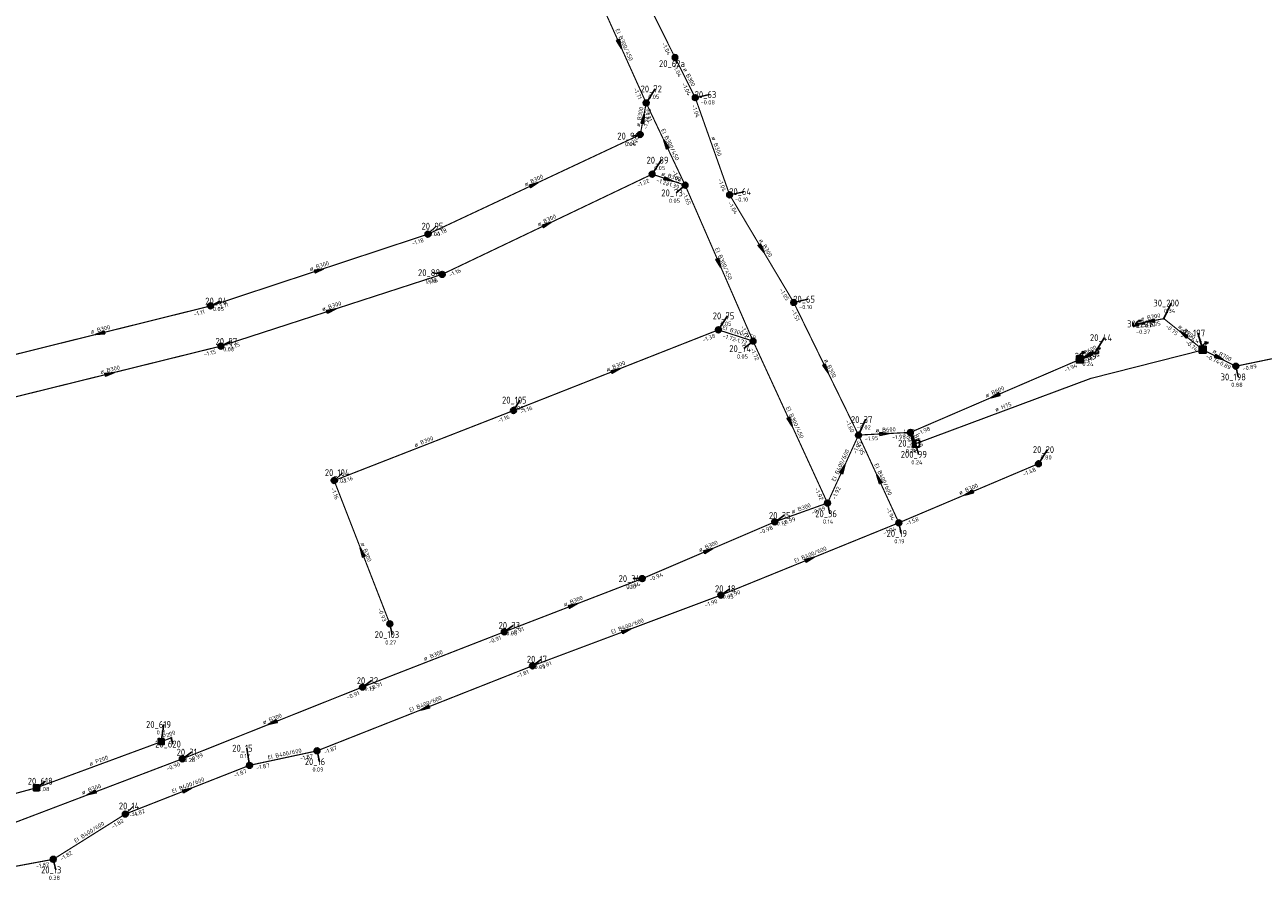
# Model space of a CAD drawing. Header units: metres. Extents: x 249000 to 255300, y 590580 to 596000.
# Tile 24 of 61: x 252419 to 252687, y 593759 to 593945. Entities that reach past the tile are written whole.
import ezdxf
from ezdxf.enums import TextEntityAlignment as Align
from ezdxf.lldxf.tags import DXFTag

# ---------------------------------------------------------------- set-up
doc = ezdxf.new("R2010")
doc.units = ezdxf.units.M
doc.header["$MEASUREMENT"] = 0
doc.linetypes.add('RI-GWA', pattern=[18.45, 6, -1.8, 1.75, -1.8, 1.75, -1.8, 1.75, -1.8])
doc.linetypes.add('RI-HWA', pattern=[7.4, 5, -2.4])
doc.layers.get('0').update_dxf_attribs({"linetype": 'CONTINUOUS'})
for name, color, linetype, lineweight in [('B-WE-RI-GWA_TRANSPORTLEIDING-G', 30, 'RI-GWA', 18), ('B-WE-RI-HWA_TRANSPORTLEIDING-G', 150, 'RI-HWA', 18), ('B-WE-RI-PERSLEIDING-G', 210, 'RI-PERS', 18)]:
    doc.layers.add(name, color=color, linetype=linetype, lineweight=lineweight)
for name, color, linetype in [('RIO-AFMETINGEN', 8, 'CONTINUOUS'), ('RIO-AFSCHOT', 7, 'CONTINUOUS'), ('RIO-BOK', 8, 'CONTINUOUS'), ('RIO-KNOOP', 7, 'CONTINUOUS'), ('RIO-KNOOPNAAM', 170, 'CONTINUOUS'), ('RIO-LEADER', 253, 'CONTINUOUS'), ('RIO-MAAIVELD', 104, 'CONTINUOUS')]:
    doc.layers.add(name, color=color, linetype=linetype)
doc.styles.add('RIO-TXT', font='isocp.shx')
tags = doc.linetypes.add('RI-PERS', pattern='A,7,-2,["P",Standard,S=1.8,R=0,X=-0.5,Y=-0.9],-2,7,-2,[102,NLCS.SHX,S=1,R=180,X=0,Y=0],-2', length=22).pattern_tags.tags
tags[6] = DXFTag(74, 10)

# ---------------------------------------------------------------- blocks, each defined once
blk = doc.blocks.new('K_RGM')
blk.add_lwpolyline([(-0.6, 0.6), (-0.6, -0.6), (0.6, -0.6), (0.6, 0.6)], close=True)
blk.add_solid([(-0.6, 0.6), (0, 0.6), (-0.6, -0.6), (0, -0.6)])
at = {"style": 'RIO-TXT', "flags": 1}
blk.add_attdef('RIOLERINGSGEBIED', text='', height=1, dxfattribs=at).set_placement((0, 0), align=Align.CENTER)
blk.add_attdef('KNOOPNAAM', text='', height=1, dxfattribs=at).set_placement((0, 0), align=Align.TOP_CENTER)
blk = doc.blocks.new('K_IPG')
blk.add_circle((0, 0), 0.5)
for points in [[(0, 0), (-0.5, 0), (-0.433013, 0.25)], [(0, 0), (-0.433013, -0.25), (-0.5, 0)], [(0, 0), (-0.433013, 0.25), (-0.25, 0.433013)], [(0, 0), (-0.25, -0.433013), (-0.433013, -0.25)], [(0, 0), (-0.25, 0.433013), (0, 0.5)], [(0, 0), (0, -0.5), (-0.25, -0.433013)], [(0, 0), (0, 0.5), (0.25, 0.433013)], [(0, 0), (0.25, 0.433013), (0.433013, 0.25)], [(0, 0), (0.433013, 0.25), (0.5, 0)], [(0, 0), (0.5, 0), (0.433013, -0.25)], [(0, 0), (0.433013, -0.25), (0.25, -0.433013)], [(0, 0), (0.25, -0.433013), (0, -0.5)]]:
    blk.add_solid(points)
at = {"style": 'RIO-TXT', "flags": 1}
blk.add_attdef('RIOLERINGSGEBIED', text='', height=1, dxfattribs=at).set_placement((0, 0), align=Align.CENTER)
blk.add_attdef('KNOOPNAAM', text='', height=1, dxfattribs=at).set_placement((0, 0), align=Align.TOP_CENTER)
blk = doc.blocks.new('K_OVL')
for points in [[(0.6, 0.6), (-0.6, 0.6), (-0.6, -0.6), (0.6, -0.6)], [(1, 1.25), (0.474823, 0.983111), (0.413034, 1.369554)]]:
    blk.add_lwpolyline(points, close=True)
blk.add_arc((0.81571, 0.439293), 0.83139, 77.193131, 168.854604)
blk.add_solid([(-0.6, 0.6), (0.6, 0.6), (-0.6, -0.6), (0.6, -0.6)])
at = {"style": 'RIO-TXT', "flags": 1}
blk.add_attdef('RIOLERINGSGEBIED', text='', height=1, dxfattribs=at).set_placement((0, 0), align=Align.CENTER)
blk.add_attdef('KNOOPNAAM', text='', height=1, dxfattribs=at).set_placement((0, 0), align=Align.TOP_CENTER)
blk = doc.blocks.new('K_UTB')
blk.add_lwpolyline([(0.5, 0.15), (0.5, -0.3), (-0.5, -0.3), (-0.5, 0.15), (-0.45, 0.15), (-0.45, -0.25), (0, -0.25), (0.45, -0.25), (0.45, 0.15)], close=True)
blk.add_lwpolyline([(0.85, 0.6), (0.55, 0.65), (0.614828, 0.459583), (0.850842, 0.598937)])
blk.add_arc((0.85, -0.25), 0.85, 90, 180)
at = {"style": 'RIO-TXT', "flags": 1}
blk.add_attdef('RIOLERINGSGEBIED', text='', height=1, dxfattribs=at).set_placement((0, 0), align=Align.CENTER)
blk.add_attdef('KNOOPNAAM', text='', height=1, dxfattribs=at).set_placement((0, 0), align=Align.TOP_CENTER)
blk = doc.blocks.new('K_IPR')
blk.add_lwpolyline([(-0.5, -0.5), (0.5, -0.5), (0.5, 0.5), (-0.5, 0.5)], close=True)
blk.add_solid([(-0.5, 0.5), (0.5, 0.5), (-0.5, -0.5), (0.5, -0.5)])
at = {"style": 'RIO-TXT', "flags": 1}
blk.add_attdef('RIOLERINGSGEBIED', text='', height=1, dxfattribs=at).set_placement((0, 0), align=Align.CENTER)
blk.add_attdef('KNOOPNAAM', text='', height=1, dxfattribs=at).set_placement((0, 0), align=Align.TOP_CENTER)
blk = doc.blocks.new('K_FIC')
blk.add_circle((0, 0), 0.0625)
at = {"style": 'RIO-TXT', "flags": 1}
blk.add_attdef('RIOLERINGSGEBIED', text='', height=1, dxfattribs=at).set_placement((0, 0), align=Align.CENTER)
blk.add_attdef('KNOOPNAAM', text='', height=1, dxfattribs=at).set_placement((0, 0), align=Align.TOP_CENTER)
blk = doc.blocks.new('L_VHR')
blk.add_lwpolyline([(-0.5, 0), (0.5, 0), (-0.5, 0.15), (-0.5, -0.15), (0.5, 0)])

msp = doc.modelspace()

# ---------------------------------------------------------------- linework, layer by layer
at = {"layer": 'B-WE-RI-GWA_TRANSPORTLEIDING-G', "const_width": 0.25}
for points in [[(252550.368, 593957.12), (252559.712, 593938.368)], [(252541.984, 593953.984), (252553.472, 593928.512)], [(252559.712, 593938.368), (252564.096, 593929.664)], [(252553.472, 593928.512), (252552.192, 593921.664)], [(252553.472, 593928.512), (252561.904, 593910.72)], [(252564.096, 593929.664), (252571.552, 593908.608)], [(252506.192, 593900.096), (252552.192, 593921.664)], [(252509.264, 593891.392), (252554.752, 593913.088)], [(252561.904, 593910.72), (252554.752, 593913.088)], [(252561.904, 593910.72), (252576.624, 593876.928)], [(252571.552, 593908.608), (252585.424, 593885.312)], [(252459.088, 593884.544), (252506.192, 593900.096)], [(252461.312, 593875.84), (252509.264, 593891.392)], [(252411.184, 593872.64), (252459.088, 593884.544)], [(252599.472, 593856.576), (252585.424, 593885.312)], [(252665.632, 593881.792), (252659.536, 593880.64)], [(252674.048, 593875.072), (252665.632, 593881.792)], [(252569.104, 593879.36), (252524.736, 593861.888)], [(252576.624, 593876.928), (252569.104, 593879.36)], [(252413.136, 593863.936), (252461.312, 593875.84)], [(252592.752, 593841.856), (252576.624, 593876.928)], [(252674.048, 593875.072), (252681.216, 593871.488)], [(252681.216, 593871.488), (252707.216, 593876.864)], [(252610.704, 593857.152), (252647.424, 593872.96)], [(252647.424, 593872.96), (252650.816, 593874.624)], [(252485.872, 593846.72), (252524.736, 593861.888)], [(252592.752, 593841.856), (252599.472, 593856.576)], [(252599.472, 593856.576), (252610.704, 593857.152)], [(252608.208, 593837.568), (252599.472, 593856.576)], [(252610.704, 593857.152), (252611.904, 593854.72)], [(252608.208, 593837.568), (252638.448, 593850.368)], [(252497.936, 593815.68), (252485.872, 593846.72)], [(252581.312, 593837.76), (252592.752, 593841.856)], [(252552.624, 593825.472), (252581.312, 593837.76)], [(252569.616, 593821.888), (252608.208, 593837.568)], [(252522.736, 593813.952), (252552.624, 593825.472)], [(252528.848, 593806.592), (252569.616, 593821.888)], [(252522.736, 593813.952), (252492, 593801.984)], [(252482.16, 593788.16), (252528.848, 593806.592)], [(252452.976, 593786.432), (252492, 593801.984)], [(252413.584, 593771.456), (252452.976, 593786.432)], [(252467.52, 593785.024), (252482.16, 593788.16)], [(252440.608, 593774.464), (252467.52, 593785.024)], [(252425.024, 593764.672), (252440.608, 593774.464)], [(252375.488, 593755.456), (252425.024, 593764.672)]]:
    msp.add_lwpolyline(points, dxfattribs=at)
at = {"layer": 'B-WE-RI-HWA_TRANSPORTLEIDING-G', "const_width": 0.25}
for points in [[(252421.36, 593780.16), (252448.416, 593790.144)], [(252448.416, 593790.144), (252450.544, 593790.976)], [(252401.904, 593774.912), (252421.36, 593780.16)]]:
    msp.add_lwpolyline(points, dxfattribs=at)
at = {"layer": 'B-WE-RI-PERSLEIDING-G'}
msp.add_lwpolyline([(252611.904, 593854.72), (252649.856, 593868.928), (252674.048, 593875.072)], dxfattribs=at)
at = {"layer": 'RIO-LEADER'}
for p, q in [((252559.72, 593938.38), (252560.08, 593937.0365)), ((252553.47, 593928.5), (252555.4464, 593931.5558)), ((252564.09, 593929.64), (252567.165, 593930.34)), ((252552.2, 593921.68), (252550.4034, 593921.3418)), ((252554.75, 593913.06), (252556.7264, 593916.1158)), ((252561.91, 593910.69), (252559.9344, 593909.0336)), ((252571.56, 593908.6), (252574.635, 593909.3)), ((252506.19, 593900.08), (252507.9869, 593901.8176)), ((252509.27, 593891.41), (252507.2266, 593891.749)), ((252459.09, 593884.53), (252461.1335, 593885.5904)), ((252585.43, 593885.3), (252588.505, 593886)), ((252665.64, 593881.81), (252667.1772, 593885.1732)), ((252569.1, 593879.33), (252571.0764, 593882.3858)), ((252659.54, 593880.66), (252661.4898, 593880.6502)), ((252650.82, 593874.62), (252652.7964, 593877.6758)), ((252674.05, 593875.08), (252672.9977, 593878.6694)), ((252461.31, 593875.81), (252463.3535, 593876.8704)), ((252576.63, 593876.95), (252574.6544, 593875.2936)), ((252647.42, 593872.96), (252649.495, 593873.66)), ((252681.21, 593871.49), (252681.7435, 593869.1616)), ((252524.73, 593861.86), (252526.0636, 593864.1497)), ((252599.47, 593856.57), (252601.0072, 593859.9332)), ((252610.7, 593857.15), (252611.2335, 593854.8216)), ((252611.91, 593854.71), (252612.4435, 593852.3816)), ((252638.45, 593850.37), (252640.4264, 593853.4258)), ((252485.87, 593846.69), (252487.6669, 593848.4276)), ((252592.75, 593841.86), (252593.2835, 593839.5316)), ((252581.31, 593837.74), (252583.2598, 593839.1498)), ((252608.21, 593837.59), (252608.7435, 593835.2616)), ((252552.63, 593825.49), (252550.6804, 593825.4796)), ((252569.61, 593821.86), (252571.5598, 593823.2698)), ((252497.94, 593815.67), (252498.4735, 593813.3416)), ((252522.73, 593813.93), (252524.6798, 593815.3398)), ((252528.85, 593806.6), (252530.7998, 593808.0098)), ((252492, 593801.96), (252493.9498, 593803.3698)), ((252448.41, 593790.14), (252448.9435, 593793.8684)), ((252450.55, 593790.98), (252450.91, 593789.6365)), ((252452.98, 593786.46), (252454.9298, 593787.8698)), ((252467.52, 593785.01), (252466.9855, 593788.7382)), ((252482.16, 593788.15), (252482.6935, 593785.8216)), ((252421.36, 593780.17), (252423.3098, 593781.5798)), ((252440.61, 593774.48), (252442.4069, 593776.2176)), ((252425.03, 593764.69), (252425.5635, 593762.3616))]:
    msp.add_line(p, q, dxfattribs=at)

# ---------------------------------------------------------------- block references
at = {"layer": 'RIO-AFSCHOT'}
for p, xscale, yscale, zscale, rotation in [((252547.73, 593941.245), 2, 2, 2, 294.2521), ((252552.835, 593925.09), 2, 2, 2, 79.4434), ((252557.69, 593919.595), 2, 2, 2, 115.3624), ((252558.33, 593911.875), 2, 2, 2, 341.687), ((252529.195, 593910.88), 2, 2, 2, 25.14580000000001), ((252532.01, 593902.235), 2, 2, 2, 25.4534), ((252578.495, 593896.95), 2, 2, 2, 300.7704), ((252569.27, 593893.82), 2, 2, 2, 293.5773), ((252482.64, 593892.305), 2, 2, 2, 18.2687), ((252485.29, 593883.61), 2, 2, 2, 18.0164), ((252662.59, 593881.235), 2, 2, 2, 190.6753), ((252435.14, 593878.585), 2, 2, 2, 193.9391), ((252669.845, 593878.445), 2, 2, 2, 141.3358), ((252649.12, 593873.79), 2, 2, 2, 206.0206), ((252677.63, 593873.285), 2, 2, 2, 333.3737), ((252437.225, 593869.865), 2, 2, 2, 13.864), ((252546.915, 593870.595), 2, 2, 2, 21.48909999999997), ((252592.45, 593870.935), 2, 2, 2, 296.0507000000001), ((252629.06, 593865.055), 2, 2, 2, 203.2922), ((252584.69, 593859.405), 2, 2, 2, 294.6802), ((252605.085, 593856.86), 2, 2, 2, 2.956300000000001), ((252611.305, 593855.93), 1.472, 1.472, 1.472, 296.3833), ((252596.11, 593849.215), 2, 2, 2, 65.441), ((252603.84, 593847.08), 2, 2, 2, 114.7319), ((252623.33, 593843.98), 2, 2, 2, 202.9074999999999), ((252491.905, 593831.18), 2, 2, 2, 111.2681), ((252566.97, 593831.615), 2, 2, 2, 23.1263), ((252588.91, 593829.725), 2, 2, 2, 22.1693), ((252537.68, 593819.71), 2, 2, 2, 21.1355), ((252549.23, 593814.23), 2, 2, 2, 20.5232), ((252505.505, 593797.375), 2, 2, 2, 201.5598), ((252472.49, 593794.21), 2, 2, 2, 201.6624), ((252433.285, 593778.96), 2, 2, 2, 200.8451), ((252454.065, 593779.745), 2, 2, 2, 21.3685)]:
    msp.add_blockref('L_VHR', p, dxfattribs=dict(at, xscale=xscale, yscale=yscale, zscale=zscale, rotation=rotation))
at = {"layer": 'RIO-KNOOP', "xscale": 1.25, "yscale": 1.25, "zscale": 1.25}
for name, p in [('K_IPG', (252559.712, 593938.368)), ('K_IPG', (252553.472, 593928.512)), ('K_IPG', (252564.096, 593929.664)), ('K_IPG', (252552.192, 593921.664)), ('K_IPG', (252554.752, 593913.088)), ('K_IPG', (252561.904, 593910.72)), ('K_IPG', (252571.552, 593908.608)), ('K_IPG', (252506.192, 593900.096)), ('K_IPG', (252509.264, 593891.392)), ('K_IPG', (252585.424, 593885.312)), ('K_IPG', (252459.088, 593884.544)), ('K_UTB', (252659.536, 593880.64)), ('K_FIC', (252665.632, 593881.792)), ('K_IPG', (252569.104, 593879.36)), ('K_IPG', (252576.624, 593876.928)), ('K_IPG', (252461.312, 593875.84)), ('K_UTB', (252650.816, 593874.624)), ('K_OVL', (252674.048, 593875.072)), ('K_OVL', (252647.424, 593872.96)), ('K_IPG', (252681.216, 593871.488)), ('K_IPG', (252524.736, 593861.888)), ('K_IPG', (252599.472, 593856.576)), ('K_IPG', (252610.704, 593857.152)), ('K_RGM', (252611.904, 593854.72)), ('K_IPG', (252638.448, 593850.368)), ('K_IPG', (252485.872, 593846.72)), ('K_IPG', (252592.752, 593841.856)), ('K_IPG', (252581.312, 593837.76)), ('K_IPG', (252608.208, 593837.568)), ('K_IPG', (252552.624, 593825.472)), ('K_IPG', (252569.616, 593821.888)), ('K_IPG', (252497.936, 593815.68)), ('K_IPG', (252522.736, 593813.952)), ('K_IPG', (252528.848, 593806.592)), ('K_IPG', (252492, 593801.984)), ('K_IPR', (252448.416, 593790.144)), ('K_FIC', (252450.544, 593790.976)), ('K_IPG', (252452.976, 593786.432)), ('K_IPG', (252482.16, 593788.16)), ('K_IPG', (252467.52, 593785.024)), ('K_IPR', (252421.36, 593780.16)), ('K_IPG', (252440.608, 593774.464)), ('K_IPG', (252425.024, 593764.672))]:
    msp.add_blockref(name, p, dxfattribs=at)

# ---------------------------------------------------------------- texts
at = {"layer": 'RIO-AFMETINGEN', "style": 'RIO-TXT'}
for s, rotation, p in [('EI B300/450', 294.2521, (252546.7702, 593944.3668)), ('ø B300', 296.5714, (252561.419, 593935.8806)), ('ø B300', 79.4434, (252552.0947, 593923.305)), ('EI B300/450', 295.3624, (252556.6675, 593922.6964)), ('ø B300', 289.5539, (252567.575, 593921.0374)), ('ø B300', 25.1458, (252527.3138, 593910.4387)), ('ø B300', 341.687, (252556.6616, 593912.8498)), ('ø B300', 25.4534, (252530.1315, 593901.7838)), ('ø B300', 300.7704, (252577.878, 593898.7829)), ('EI B300/450', 293.5773, (252568.3497, 593896.9538)), ('ø B300', 18.2687, (252480.7197, 593892.0922)), ('ø B300', 18.0164, (252483.3689, 593883.4057)), ('ø B700', 10.6753, (252660.6581, 593881.2786)), ('ø B300', 13.9391, (252433.2091, 593878.5178)), ('EI B300/450', 342.4616, (252569.8961, 593879.4984)), ('ø B700', 321.3358, (252668.6204, 593879.9401)), ('ø B600', 26.0206, (252647.2459, 593873.3201)), ('ø B700', 333.3737, (252676.1199, 593874.4911)), ('ø B300', 21.4891, (252545.0044, 593870.2876)), ('ø B300', 296.0507, (252591.9875, 593872.8128)), ('ø B300', 13.864, (252435.2939, 593869.8003)), ('ø B600', 23.2922, (252627.1655, 593864.6748)), ('EI B300/450', 294.6802, (252583.71, 593862.5209)), ('ø H75', 20.5258, (252629.2276, 593861.6215)), ('ø B300', 21.3223, (252503.394, 593853.9603)), ('ø B600', 2.9563, (252603.1765, 593857.162)), ('ø B600', 296.3833, (252610.8232, 593857.8012)), ('EI B400/600', 65.441, (252594.3998, 593846.4341)), ('EI B400/600', 294.7319, (252602.8521, 593850.1927)), ('ø B300', 22.9075, (252621.4331, 593843.6126)), ('ø B300', 19.804, (252585.1162, 593839.5359)), ('ø B300', 291.2681, (252491.601, 593833.0902)), ('ø B300', 23.1263, (252565.0746, 593831.2404)), ('EI B400/600', 22.1693, (252585.7587, 593828.8727)), ('ø B300', 21.1355, (252535.7726, 593819.4014)), ('EI B400/600', 20.5232, (252546.0551, 593813.4685)), ('ø B300', 21.2798, (252505.4547, 593807.6401)), ('EI B400/600', 21.5598, (252502.3447, 593796.5563)), ('ø B300', 21.6624, (252470.5855, 593793.8839)), ('ø P200', 21.429, (252447.5741, 593790.2416)), ('ø P200', 20.2307, (252432.9729, 593784.8766)), ('EI B400/600', 12.1042, (252471.5878, 593786.2916)), ('EI B400/600', 21.3685, (252450.9017, 593778.9367)), ('ø B300', 20.8451, (252431.3763, 593778.6612)), ('EI B400/600', 32.1408, (252429.8636, 593768.1997))]:
    msp.add_text(s, height=0.9, rotation=rotation, dxfattribs=at).set_placement(p)
at = {"layer": 'RIO-BOK', "style": 'RIO-TXT'}
for s, rotation, p in [('-1.04', 296.5104, (252556.7813, 593941.384)), ('-1.04', 296.5714, (252559.1396, 593936.6357)), ('-1.71', 294.2521, (252550.6558, 593931.6198)), ('-1.04', 296.5714, (252561.1417, 593932.638)), ('-1.71', 295.3624, (252552.853, 593926.7683)), ('-1.45', 79.4434, (252554.014, 593924.3303)), ('-1.04', 289.5539, (252563.3009, 593927.9797)), ('-1.24', 79.4434, (252553.7153, 593922.7208)), ('-1.24', 25.1458, (252549.1306, 593918.8029)), ('-1.65', 295.3624, (252559.0313, 593913.7522)), ('-1.22', 25.4534, (252551.6968, 593910.1668)), ('-1.22', 341.687, (252555.5765, 593911.4179)), ('-1.39', 341.687, (252557.7054, 593910.7148)), ('-1.04', 289.5539, (252569.0075, 593911.9385)), ('-1.65', 293.5773, (252561.2393, 593908.9784)), ('-1.04', 300.7704, (252571.1089, 593906.8179)), ('-1.18', 18.2687, (252502.7985, 593897.5913)), ('-1.18', 25.1458, (252507.919, 593899.4556)), ('-1.16', 25.4534, (252511.0024, 593890.7949)), ('-1.16', 18.0164, (252505.8678, 593888.9363)), ('-1.05', 300.7704, (252582.2794, 593888.0798)), ('-1.11', 13.9391, (252455.5202, 593882.3044)), ('-1.11', 18.2687, (252460.7318, 593883.703)), ('-1.51', 296.0507, (252584.8338, 593883.561)), ('-1.72', 293.5773, (252573.8582, 593880.1044)), ('-1.20', 10.6753, (252661.0588, 593879.6243)), ('-0.75', 10.6753, (252661.95, 593879.7929)), ('-0.75', 321.3358, (252665.8438, 593879.983)), ('-1.38', 21.4891, (252565.8444, 593876.6808)), ('-1.72', 342.4616, (252569.9486, 593877.6993)), ('-1.72', 342.4616, (252572.4254, 593876.9182)), ('-1.15', 13.864, (252457.7372, 593873.5891)), ('-1.15', 18.0164, (252462.9482, 593874.9758)), ('-1.72', 294.6802, (252575.9924, 593875.2258)), ('-0.74', 321.3358, (252670.1176, 593876.5674)), ('-1.20', 26.0206, (252647.7952, 593871.6965)), ('-1.94', 26.0206, (252649.1584, 593872.3621)), ('-0.74', 333.3737, (252674.6304, 593873.3357)), ('-0.89', 333.3737, (252677.0528, 593872.123)), ('-1.94', 23.2922, (252644.2591, 593870.1837)), ('-0.89', 11.7064, (252682.7465, 593870.4808)), ('-1.16', 21.4891, (252526.4162, 593861.1276)), ('-1.16', 21.3223, (252521.4764, 593859.1943)), ('-1.60', 296.0507, (252596.5619, 593859.6004)), ('-1.95', 2.9563, (252600.8351, 593855.3388)), ('-1.98', 2.9563, (252606.7712, 593855.6454)), ('-2.00', 296.3833, (252608.9676, 593857.7156)), ('-1.98', 23.2922, (252612.4079, 593856.47)), ('-1.95', 65.441, (252598.9902, 593852.3911)), ('-1.95', 294.7319, (252598.8339, 593854.8452)), ('-1.98', 296.3833, (252610.1139, 593855.4076)), ('-1.48', 22.9075, (252635.2708, 593847.6151)), ('-1.16', 21.3223, (252487.5535, 593845.9517)), ('-1.92', 65.441, (252594.4726, 593842.5021)), ('-1.16', 291.2681, (252485.1309, 593845.0068)), ('-1.92', 294.6802, (252589.9189, 593844.9612)), ('-0.99', 19.804, (252589.4267, 593839.2814)), ('-1.94', 294.7319, (252605.3658, 593840.6841)), ('-0.99', 19.804, (252582.9734, 593836.9573)), ('-1.58', 22.9075, (252609.9133, 593836.8985)), ('-0.98', 23.1263, (252578.1414, 593834.973)), ('-1.94', 22.1693, (252604.9961, 593834.8765)), ('-0.94', 23.1263, (252554.336, 593824.805)), ('-0.94', 21.1355, (252549.3669, 593822.8346)), ('-1.90', 22.1693, (252571.3043, 593821.1466)), ('-0.93', 291.2681, (252495.2953, 593818.933)), ('-1.90', 20.5232, (252566.3187, 593819.2397)), ('-0.91', 21.1355, (252524.4111, 593813.1862)), ('-0.91', 21.2798, (252519.4676, 593811.2838)), ('-1.81', 21.5598, (252525.6073, 593803.9208)), ('-1.81', 20.5232, (252530.5231, 593805.8383)), ('-0.91', 21.2798, (252493.6835, 593801.2215)), ('-0.91', 21.6624, (252488.7615, 593799.2748)), ('-1.87', 21.5598, (252483.8466, 593787.4187)), ('-0.99', 21.6624, (252454.6679, 593785.7317)), ('-1.87', 12.1042, (252478.5204, 593786.0398)), ('-0.90', 20.8451, (252449.7039, 593783.8214)), ('-1.87', 21.3685, (252464.2677, 593782.3414)), ('-1.87', 12.1042, (252469.0635, 593784.0115)), ('-1.82', 21.3685, (252442.2941, 593773.743)), ('-1.82', 32.1408, (252437.9142, 593771.2507)), ('-1.82', 32.1408, (252426.8222, 593764.2808)), ('-1.82', 10.5509, (252421.3352, 593762.6794))]:
    msp.add_text(s, height=0.9, rotation=rotation, dxfattribs=at).set_placement(p)
at = {"layer": 'RIO-KNOOPNAAM', "style": 'RIO-TXT'}
for s, p in [('20_62a', (252556.255, 593936.2865)), ('20_72', (252552.2589, 593930.8058)), ('20_63', (252563.9775, 593929.59)), ('20_96', (252547.2159, 593920.5918)), ('20_89', (252553.5389, 593915.3658)), ('20_73', (252556.7469, 593908.2836)), ('20_64', (252571.4475, 593908.55)), ('20_95', (252504.7994, 593901.0676)), ('20_88', (252504.0391, 593890.999)), ('20_94', (252457.946, 593884.8404)), ('20_65', (252585.3175, 593885.25)), ('30_200', (252663.3522, 593884.4232)), ('20_75', (252567.8889, 593881.6358)), ('30_201', (252657.6648, 593879.9002)), ('20_87', (252460.166, 593876.1204)), ('20_44', (252649.6089, 593876.9258)), ('30_197', (252669.1727, 593877.9194)), ('20_74', (252571.4669, 593874.5436)), ('20_39', (252646.3075, 593872.91)), ('30_198', (252677.9185, 593868.4116)), ('20_105', (252522.2386, 593863.3997)), ('20_37', (252597.8197, 593859.1832)), ('20_38', (252608.046, 593854.0716)), ('20_20', (252637.2389, 593852.6758)), ('200_99', (252608.6185, 593851.6316)), ('20_104', (252483.8419, 593847.6776)), ('20_35', (252580.0723, 593838.3998)), ('20_36', (252590.096, 593838.7816)), ('20_19', (252605.556, 593834.5116)), ('20_34', (252547.4929, 593824.7296)), ('20_18', (252568.3723, 593822.5198)), ('20_33', (252521.4923, 593814.5898)), ('20_103', (252494.6485, 593812.5916)), ('20_17', (252527.6123, 593807.2598)), ('20_32', (252490.7623, 593802.6198)), ('20_619', (252445.1185, 593793.1184)), ('20_620', (252447.085, 593788.8865)), ('20_15', (252463.798, 593787.9882)), ('20_31', (252451.7423, 593787.1198)), ('20_16', (252479.506, 593785.0716)), ('20_618', (252419.4848, 593780.8298)), ('20_14', (252439.2194, 593775.4676)), ('20_13', (252422.376, 593761.6116))]:
    msp.add_text(s, height=1.5, dxfattribs=at).set_placement(p)
at = {"layer": 'RIO-MAAIVELD', "style": 'RIO-TXT'}
for s, p in [('0.05', (252553.9164, 593929.4058)), ('-0.08', (252565.2525, 593928.19)), ('0.04', (252548.8734, 593919.1918)), ('0.05', (252555.1964, 593913.9658)), ('0.05', (252558.4044, 593906.8836)), ('-0.10', (252572.7225, 593907.15)), ('0.04', (252506.4569, 593899.6676)), ('0.08', (252505.6966, 593889.599)), ('0.05', (252459.6035, 593883.4404)), ('-0.10', (252586.5925, 593883.85)), ('0.34', (252665.6472, 593883.0232)), ('0.05', (252569.5464, 593880.2358)), ('-0.37', (252659.5773, 593878.5002)), ('0.08', (252461.8235, 593874.7204)), ('0.46', (252671.4677, 593876.5194)), ('0.05', (252573.1244, 593873.1436)), ('0.24', (252647.965, 593871.51)), ('0.88', (252680.2135, 593867.0116)), ('0.06', (252524.5336, 593861.9997)), ('-0.02', (252599.0947, 593857.7832)), ('0.24', (252609.7035, 593852.6716)), ('0.24', (252610.9135, 593850.2316)), ('0.80', (252638.8964, 593851.2758)), ('0.03', (252486.1369, 593846.2776)), ('0.12', (252581.7298, 593836.9998)), ('0.14', (252591.7535, 593837.3816)), ('0.19', (252607.2135, 593833.1116)), ('0.10', (252549.1504, 593823.3296)), ('0.05', (252570.0298, 593821.1198)), ('0.06', (252523.1498, 593813.1898)), ('0.27', (252496.9435, 593811.1916)), ('0.09', (252529.2698, 593805.8598)), ('0.13', (252492.4198, 593801.2198)), ('0.11', (252447.4135, 593791.7184)), ('0.26', (252453.3998, 593785.7198)), ('0.17', (252465.4555, 593786.5882)), ('0.09', (252481.1635, 593783.6716)), ('0.08', (252421.7798, 593779.4298)), ('0.34', (252440.8769, 593774.0676)), ('0.38', (252424.0335, 593760.2116))]:
    msp.add_text(s, height=0.9, dxfattribs=at).set_placement(p)

doc.saveas('drawing.dxf')
